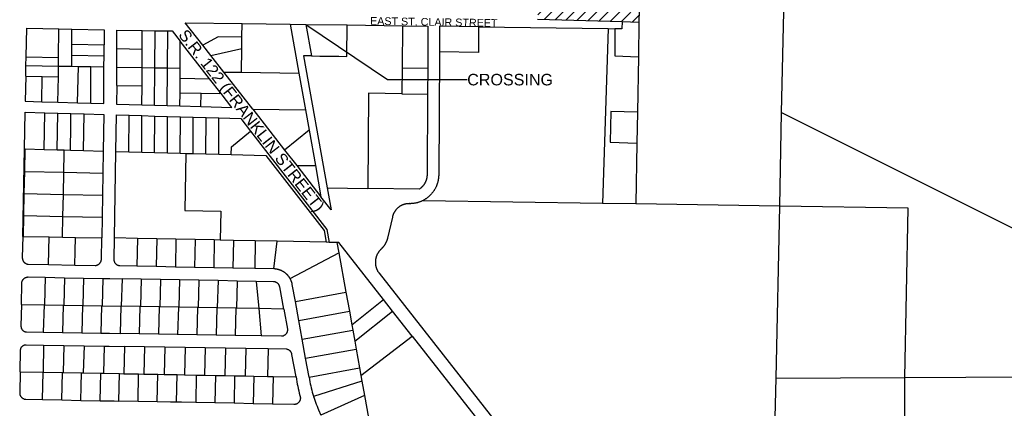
# Model space of a CAD drawing. Header units: feet. Extents: x 1348695 to 1391571, y 443146 to 661817.
# Tile 14 of 58: x 1368714 to 1372560, y 639290 to 640807. Entities that reach past the tile are written whole.
import ezdxf
from ezdxf.enums import TextEntityAlignment as Align

# ---------------------------------------------------------------- set-up
doc = ezdxf.new("R2010")
doc.units = ezdxf.units.FT
doc.header["$MEASUREMENT"] = 0
doc.layers.add('eatpar', color=32, linetype='Continuous')
doc.layers.add('junk', color=1, linetype='Continuous')
doc.styles.get("Standard").update_dxf_attribs({"font": 'arial.ttf'})
doc.dimstyles.get("Standard").update_dxf_attribs({"dimtxt": 0.18, "dimasz": 0.18, "dimexe": 0.18, "dimexo": 0.0625, "dimgap": 0.09, "dimtad": 0, "dimtih": 1, "dimtoh": 1, "dimdec": 4, "dimzin": 0, "dimdsep": 46, "dimtxsty": 'Standard', "dimcen": 0.09, "dimadec": 0, "dimazin": 0, "dimtfac": 1, "dimtdec": 4, "dimtofl": 0, "dimtmove": 0, "dimatfit": 3, "dimfxl": 1, "dimtolj": 1, "dimtzin": 0, "dimarcsym": 0})

msp = doc.modelspace()

# ---------------------------------------------------------------- hatches: boundary and pattern name
at = {"layer": 'junk'}
h = msp.add_hatch(dxfattribs=at)
h.set_pattern_fill('ANSI31', color=256, scale=250, style=0)
h.paths.add_polyline_path([(1370750.875, 641728), (1370950.25, 641725.25), (1371149.625, 641722.4375), (1371133.125, 640797.9375), (1371067, 640799.75), (1370737.25, 640808.9375), (1370748.125, 641479.5), (1370749.75, 641628), (1370750.5, 641691.75)])

# ---------------------------------------------------------------- linework, layer by layer
at = {"layer": 'eatpar'}
for p, q in [((1371149.625, 641722.4375), (1371133.125, 640797.9375)), ((1371690.625, 640445.125), (1371709.375, 641350.4375)), ((1368865.75, 640659.5625), (1368867.25, 640771.0625)), ((1368867.25, 640771.0625), (1368917.75, 640770)), ((1369582, 640739.25), (1369582.75, 640792.0625)), ((1369582.75, 640792.0625), (1369770.125, 640789.4375)), ((1369770.125, 640789.4375), (1369831.25, 640788.5625)), ((1369770.125, 640789.4375), (1369804.375, 640598.6875)), ((1369831.25, 640788.5625), (1369993.375, 640786.3125)), ((1369831.25, 640788.5625), (1369853.25, 640665.6875)), ((1369993.375, 640786.3125), (1370208.875, 640783.3125)), ((1370208.875, 640783.3125), (1370207.875, 640619.4375)), ((1370506.375, 640779.1875), (1371012.375, 640772.0625)), ((1370737.25, 640808.9375), (1371067, 640799.75)), ((1371012.375, 640772.0625), (1370991.125, 640089.8125)), ((1371012.375, 640772.0625), (1371038.5, 640771.6875)), ((1371067, 640799.75), (1371133.125, 640797.9375)), ((1371133.125, 640797.9375), (1371130.875, 640662.625)), ((1368917.875, 640711), (1368917.75, 640770)), ((1369192.5, 640692.25), (1369192.875, 640764.5625)), ((1369192.875, 640764.5625), (1369242.5, 640763.875)), ((1369241.75, 640619.375), (1369242.5, 640763.875)), ((1369242.5, 640763.875), (1369292, 640763.1875)), ((1369291.375, 640618.5), (1369292, 640763.1875)), ((1369581.375, 640695.0625), (1369582, 640739.25)), ((1368917.875, 640711), (1369043.625, 640708.8125)), ((1368918, 640668), (1368917.875, 640711)), ((1369043.375, 640665.8125), (1369043.625, 640708.8125)), ((1369093.125, 640621.9375), (1369093.5, 640693.9375)), ((1369093.5, 640693.9375), (1369192.5, 640692.25)), ((1369340.875, 640617.6875), (1369341.375, 640722.6875)), ((1369455.625, 640576.625), (1369341.375, 640722.6875)), ((1369461.25, 640666.8125), (1369429.625, 640707.25)), ((1369461.25, 640666.8125), (1369581.375, 640695.0625)), ((1369580.125, 640601.8125), (1369581.375, 640695.0625)), ((1368738.375, 640628.125), (1368739, 640661.75)), ((1368739, 640661.75), (1368865.75, 640659.5625)), ((1368865.375, 640625.9375), (1368865.75, 640659.5625)), ((1368918, 640668), (1369043.375, 640665.8125)), ((1368918.125, 640625), (1368918, 640668)), ((1369043.125, 640622.8125), (1369043.375, 640665.8125)), ((1369192.125, 640620.25), (1369192.5, 640692.25)), ((1369511.375, 640602.75), (1369461.25, 640666.8125)), ((1371130.875, 640662.625), (1371127.25, 640445.625)), ((1368737.5, 640586.5), (1368738.375, 640628.125)), ((1368738.375, 640628.125), (1368865.375, 640625.9375)), ((1368864.875, 640584.3125), (1368865.375, 640625.9375)), ((1368865.375, 640625.9375), (1368918.125, 640625)), ((1368918.125, 640625), (1368943.125, 640624.5625)), ((1368940.25, 640482.4375), (1368943.125, 640624.5625)), ((1368943.125, 640624.5625), (1368992.375, 640623.6875)), ((1368991.375, 640480.9375), (1368992.375, 640623.6875)), ((1368992.375, 640623.6875), (1369043.125, 640622.8125)), ((1369092.75, 640549.9375), (1369093.125, 640621.9375)), ((1369093.125, 640621.9375), (1369192.125, 640620.25)), ((1369191.875, 640548.25), (1369192.125, 640620.25)), ((1369192.125, 640620.25), (1369241.75, 640619.375)), ((1369241, 640473.5625), (1369241.75, 640619.375)), ((1369241.75, 640619.375), (1369291.375, 640618.5)), ((1369290.625, 640472.0625), (1369291.375, 640618.5)), ((1369291.375, 640618.5), (1369340.875, 640617.6875)), ((1369340.625, 640578.625), (1369340.875, 640617.6875)), ((1370207.875, 640619.4375), (1370207.25, 640517.9375)), ((1370207.875, 640619.4375), (1370307.875, 640618.0625)), ((1370307.875, 640618.0625), (1370307.25, 640516.5625)), ((1368737.5, 640586.5), (1368801.375, 640585.375)), ((1368799.875, 640486.625), (1368801.375, 640585.375)), ((1368801.375, 640585.375), (1368864.875, 640584.3125)), ((1368863.5, 640484.75), (1368864.875, 640584.3125)), ((1369340.375, 640522.0625), (1369340.625, 640578.625)), ((1369340.625, 640578.625), (1369455.625, 640576.625)), ((1369511.375, 640602.75), (1369580.125, 640601.8125)), ((1369624.625, 640458), (1369511.375, 640602.75)), ((1369580.125, 640601.8125), (1369804.375, 640598.6875)), ((1369804.375, 640598.6875), (1369830.125, 640455.125)), ((1369092.75, 640549.9375), (1369191.875, 640548.25)), ((1369191.5, 640475), (1369191.875, 640548.25)), ((1369500.5, 640519.25), (1369455.625, 640576.625)), ((1369340.125, 640470.625), (1369340.375, 640522.0625)), ((1369340.375, 640522.0625), (1369422.375, 640520.625)), ((1369422.125, 640468.1875), (1369422.375, 640520.625)), ((1369422.375, 640520.625), (1369500.5, 640519.25)), ((1370207.25, 640517.9375), (1370307.25, 640516.5625)), ((1368799.875, 640486.625), (1368863.5, 640484.75)), ((1368863.5, 640484.75), (1368940.25, 640482.4375)), ((1368940.25, 640482.4375), (1368991.375, 640480.9375)), ((1369191.5, 640475), (1369241, 640473.5625)), ((1369241, 640473.5625), (1369290.625, 640472.0625)), ((1369290.625, 640472.0625), (1369340.125, 640470.625)), ((1369340.125, 640470.625), (1369422.125, 640468.1875)), ((1368809.625, 640300.9375), (1368811.625, 640443.75)), ((1368811.625, 640443.75), (1368862.875, 640442.25)), ((1368860.75, 640299.5), (1368862.875, 640442.25)), ((1368862.875, 640442.25), (1368914, 640440.75)), ((1368914, 640440.75), (1368965.25, 640439.25)), ((1368963, 640296.625), (1368965.25, 640439.25)), ((1369140.75, 640291.5625), (1369141.375, 640434)), ((1369141.375, 640434), (1369191.5, 640432.5)), ((1369190.875, 640290.125), (1369191.5, 640432.5)), ((1369191.5, 640432.5), (1369241.75, 640431)), ((1369241, 640288.6875), (1369241.75, 640431)), ((1369241.75, 640431), (1369291.875, 640429.5)), ((1369291.125, 640287.25), (1369291.875, 640429.5)), ((1369291.875, 640429.5), (1369342, 640428)), ((1369341.375, 640285.8125), (1369342, 640428)), ((1369342, 640428), (1369392.125, 640426.5625)), ((1369391.5, 640284.4375), (1369392.125, 640426.5625)), ((1369392.125, 640426.5625), (1369442.375, 640425.0625)), ((1369441.625, 640283), (1369442.375, 640425.0625)), ((1369442.375, 640425.0625), (1369492.5, 640423.625)), ((1369624.625, 640458), (1369830.125, 640455.125)), ((1369624.625, 640458), (1369749, 640298.125)), ((1369830.125, 640455.125), (1369844.25, 640376.5)), ((1371127.25, 640445.625), (1371125.25, 640325.625)), ((1371683.125, 640079.25), (1371690.625, 640445.125)), ((1369491.875, 640281.625), (1369492.5, 640423.625)), ((1369844.25, 640376.5), (1369749, 640298.125)), ((1369844.25, 640376.5), (1369869.125, 640237.625)), ((1371125.25, 640325.625), (1371121.25, 640087.8125)), ((1368725.625, 639961.1875), (1368732.125, 640303.125)), ((1368732.125, 640303.125), (1368735.125, 640303.0625)), ((1368733.5, 640214.3125), (1368735.125, 640303.0625)), ((1368735.125, 640303.0625), (1368809.625, 640300.9375)), ((1368809.625, 640300.9375), (1368860.75, 640299.5)), ((1368860.75, 640299.5), (1368887.375, 640298.75)), ((1368887.375, 640298.75), (1368911.875, 640298.0625)), ((1368911.875, 640298.0625), (1368963, 640296.625)), ((1368963, 640296.625), (1369039.75, 640294.4375)), ((1369039.75, 640294.4375), (1369038.375, 640208.375)), ((1369084.375, 639955.25), (1369089.75, 640293)), ((1369089.75, 640293), (1369140.75, 640291.5625)), ((1369140.75, 640291.5625), (1369190.875, 640290.125)), ((1369190.875, 640290.125), (1369241, 640288.6875)), ((1369241, 640288.6875), (1369291.125, 640287.25)), ((1369291.125, 640287.25), (1369341.375, 640285.8125)), ((1369341.375, 640285.8125), (1369363.125, 640285.1875)), ((1369363.125, 640285.1875), (1369391.5, 640284.4375)), ((1369391.5, 640284.4375), (1369441.625, 640283)), ((1369441.625, 640283), (1369491.875, 640281.625)), ((1369491.875, 640281.625), (1369540.625, 640280.25)), ((1369749, 640298.125), (1369796, 640237.625)), ((1369796, 640237.625), (1369869.125, 640237.625)), ((1369796, 640237.625), (1369891, 640115.5)), ((1369869.125, 640237.625), (1369891, 640115.5)), ((1368731.875, 640128.3125), (1368733.5, 640214.3125)), ((1368733.5, 640214.3125), (1368885.875, 640211.375)), ((1368884.375, 640125.3125), (1368885.875, 640211.375)), ((1368885.875, 640211.375), (1369038.375, 640208.375)), ((1369038.375, 640208.375), (1369037, 640122.375)), ((1368730.25, 640042.3125), (1368731.875, 640128.3125)), ((1368731.875, 640128.3125), (1368884.375, 640125.3125)), ((1368882.875, 640039.3125), (1368884.375, 640125.3125)), ((1368884.375, 640125.3125), (1369037, 640122.375)), ((1369037, 640122.375), (1369035.625, 640036.375)), ((1369915.125, 640151), (1370073.875, 640148.75)), ((1370991.125, 640089.8125), (1370289.5, 640100.5625)), ((1371121.25, 640087.8125), (1370991.125, 640089.8125)), ((1371683.125, 640079.25), (1371121.25, 640087.8125)), ((1371669.25, 639408.375), (1371683.125, 640079.25)), ((1368728.625, 639961.125), (1368730.25, 640042.3125)), ((1368730.25, 640042.3125), (1368882.875, 640039.3125)), ((1368881.5, 639958.1875), (1368882.875, 640039.3125)), ((1368882.875, 640039.3125), (1369035.625, 640036.375)), ((1369035.625, 640036.375), (1369034.375, 639955.25)), ((1368725.625, 639961.1875), (1368728.625, 639961.125)), ((1368728.625, 639961.125), (1368828.5, 639959.1875)), ((1368826.375, 639851.3125), (1368828.5, 639959.1875)), ((1368828.5, 639959.1875), (1368881.5, 639958.1875)), ((1368881.5, 639958.1875), (1368931.375, 639957.25)), ((1368931.375, 639957.25), (1369034.375, 639955.25)), ((1369174.25, 639953.4375), (1369084.375, 639955.25)), ((1369174.25, 639953.4375), (1369172.125, 639844.6875)), ((1369249.25, 639951.875), (1369174.25, 639953.4375)), ((1369249.25, 639951.875), (1369247.125, 639843.25)), ((1369324.25, 639950.375), (1369249.25, 639951.875)), ((1369324.25, 639950.375), (1369322.125, 639841.8125)), ((1369399.25, 639948.8125), (1369324.25, 639950.375)), ((1369399.25, 639948.8125), (1369397, 639840.375)), ((1369474.25, 639947.3125), (1369399.25, 639948.8125)), ((1369474.25, 639947.3125), (1369472, 639838.9375)), ((1369497.5, 639946.8125), (1369474.25, 639947.3125)), ((1369549.25, 639945.75), (1369497.5, 639946.8125)), ((1369549.25, 639945.75), (1369547, 639837.5)), ((1369634.25, 639944), (1369549.25, 639945.75)), ((1369634.25, 639944), (1369632, 639835.8125)), ((1369719.25, 639942.25), (1369634.25, 639944)), ((1369707.125, 639834.375), (1369719.25, 639942.25)), ((1369911.625, 639938.3125), (1369719.25, 639942.25)), ((1369922.875, 639938.0625), (1369911.625, 639938.3125)), ((1369953.5, 639937.4375), (1369922.875, 639938.0625)), ((1369953.5, 639937.4375), (1369960.75, 639897.375)), ((1369770.375, 639796.5), (1369960.75, 639897.375)), ((1369960.75, 639897.375), (1369988.5, 639743.125)), ((1368826.375, 639851.3125), (1368929.375, 639849.3125)), ((1369247.125, 639843.25), (1369172.125, 639844.6875)), ((1369322.125, 639841.8125), (1369247.125, 639843.25)), ((1369397, 639840.375), (1369322.125, 639841.8125)), ((1369472, 639838.9375), (1369397, 639840.375)), ((1369547, 639837.5), (1369472, 639838.9375)), ((1369632, 639835.8125), (1369547, 639837.5)), ((1369707.125, 639834.375), (1369632, 639835.8125)), ((1368813.75, 639801.5625), (1368810.875, 639694.125)), ((1368813.75, 639801.5625), (1368888.75, 639800.125)), ((1368888.75, 639800.125), (1368885.875, 639692.8125)), ((1368888.75, 639800.125), (1368963.75, 639798.6875)), ((1368963.75, 639798.6875), (1368960.875, 639691.5)), ((1368963.75, 639798.6875), (1369038.75, 639797.25)), ((1369038.75, 639797.25), (1369035.875, 639690.1875)), ((1369113.75, 639795.75), (1369110.875, 639688.875)), ((1369188.75, 639794.3125), (1369113.75, 639795.75)), ((1369188.75, 639794.3125), (1369185.875, 639687.5625)), ((1369263.625, 639792.875), (1369188.75, 639794.3125)), ((1369263.625, 639792.875), (1369260.875, 639686.25)), ((1369338.625, 639791.4375), (1369263.625, 639792.875)), ((1369338.625, 639791.4375), (1369335.75, 639685)), ((1369413.625, 639790), (1369338.625, 639791.4375)), ((1369413.625, 639790), (1369410.75, 639683.6875)), ((1369488.625, 639788.5625), (1369413.625, 639790)), ((1369488.625, 639788.5625), (1369485.75, 639682.375)), ((1369563.625, 639787.125), (1369488.625, 639788.5625)), ((1369563.625, 639787.125), (1369560.75, 639681.0625)), ((1369637.5, 639785.6875), (1369563.625, 639787.125)), ((1369637.5, 639785.6875), (1369647.625, 639679.5625)), ((1369791, 639707.3125), (1369988.5, 639743.125)), ((1369988.5, 639743.125), (1370001.75, 639669.3125)), ((1368720.5, 639695.6875), (1368808.875, 639694.1875)), ((1368808.875, 639694.1875), (1368806, 639587.5)), ((1368808.875, 639694.1875), (1368810.875, 639694.125)), ((1368810.875, 639694.125), (1368883.875, 639692.875)), ((1369804.375, 639633.5625), (1369791, 639707.3125)), ((1370011.25, 639616.75), (1370134.875, 639714.9375)), ((1370170.375, 639669.8125), (1370134.875, 639714.9375)), ((1368883.875, 639692.875), (1368881, 639586.1875)), ((1368883.875, 639692.875), (1368885.875, 639692.8125)), ((1368885.875, 639692.8125), (1368958.875, 639691.5625)), ((1368958.875, 639691.5625), (1368956, 639584.875)), ((1368958.875, 639691.5625), (1368960.875, 639691.5)), ((1368960.875, 639691.5), (1369033.75, 639690.25)), ((1369033.75, 639690.25), (1369031, 639583.5625)), ((1369033.75, 639690.25), (1369035.875, 639690.1875)), ((1369035.875, 639690.1875), (1369108.75, 639688.9375)), ((1369108.75, 639688.9375), (1369105.875, 639582.25)), ((1369110.875, 639688.875), (1369108.75, 639688.9375)), ((1369183.75, 639687.625), (1369110.875, 639688.875)), ((1369183.75, 639687.625), (1369180.875, 639580.9375)), ((1369185.875, 639687.5625), (1369183.75, 639687.625)), ((1369258.75, 639686.3125), (1369185.875, 639687.5625)), ((1369258.75, 639686.3125), (1369255.875, 639579.625)), ((1369260.875, 639686.25), (1369258.75, 639686.3125)), ((1369333.75, 639685.0625), (1369260.875, 639686.25)), ((1369333.75, 639685.0625), (1369330.875, 639578.375)), ((1369335.75, 639685), (1369333.75, 639685.0625)), ((1369408.75, 639683.75), (1369335.75, 639685)), ((1369408.75, 639683.75), (1369405.875, 639577.0625)), ((1369410.75, 639683.6875), (1369408.75, 639683.75)), ((1369483.75, 639682.4375), (1369410.75, 639683.6875)), ((1369483.75, 639682.4375), (1369480.875, 639575.75)), ((1369485.75, 639682.375), (1369483.75, 639682.4375)), ((1369558.75, 639681.125), (1369485.75, 639682.375)), ((1369558.75, 639681.125), (1369555.875, 639574.4375)), ((1369560.75, 639681.0625), (1369558.75, 639681.125)), ((1369647.625, 639679.5625), (1369560.75, 639681.0625)), ((1369745.5, 639677.875), (1369647.625, 639679.5625)), ((1369647.625, 639679.5625), (1369657.875, 639572.6875)), ((1369804.375, 639633.5625), (1370001.75, 639669.3125)), ((1370001.75, 639669.3125), (1370011.25, 639616.75)), ((1370022.75, 639552.625), (1370170.375, 639669.8125)), ((1370247.625, 639571.4375), (1370170.375, 639669.8125)), ((1369817.75, 639559.75), (1369804.375, 639633.5625)), ((1368806, 639587.5), (1368881, 639586.1875)), ((1368881, 639586.1875), (1368956, 639584.875)), ((1368956, 639584.875), (1369031, 639583.5625)), ((1369180.875, 639580.9375), (1369105.875, 639582.25)), ((1369255.875, 639579.625), (1369180.875, 639580.9375)), ((1369330.875, 639578.375), (1369255.875, 639579.625)), ((1369405.875, 639577.0625), (1369330.875, 639578.375)), ((1369330.875, 639578.375), (1369330.875, 639576.9375)), ((1369817.75, 639559.75), (1370015, 639595.5)), ((1370011.25, 639616.75), (1370015, 639595.5)), ((1370015, 639595.5), (1370022.75, 639552.625)), ((1369480.875, 639575.75), (1369405.875, 639577.0625)), ((1369555.875, 639574.4375), (1369480.875, 639575.75)), ((1369657.875, 639572.6875), (1369555.875, 639574.4375)), ((1369831, 639485.9375), (1369817.75, 639559.75)), ((1370022.75, 639552.625), (1370028.375, 639521.6875)), ((1370047, 639418.3125), (1370247.625, 639571.4375)), ((1368807.125, 639537.4375), (1368805.5, 639431.375)), ((1368807.125, 639537.4375), (1368886.125, 639536.0625)), ((1368886.125, 639536.0625), (1368883.25, 639429.9375)), ((1368886.125, 639536.0625), (1368965.125, 639534.6875)), ((1368965.125, 639534.6875), (1368962.25, 639428.5)), ((1368965.125, 639534.6875), (1369044.125, 639533.3125)), ((1369044.125, 639533.3125), (1369041.25, 639427.0625)), ((1369123, 639532), (1369120.25, 639425.5625)), ((1369202, 639530.625), (1369123, 639532)), ((1369202, 639530.625), (1369199.125, 639424.125)), ((1369281, 639529.25), (1369202, 639530.625)), ((1369281, 639529.25), (1369278.125, 639422.625)), ((1369360, 639527.875), (1369281, 639529.25)), ((1369360, 639527.875), (1369357.125, 639421.1875)), ((1369439, 639526.5), (1369360, 639527.875)), ((1369439, 639526.5), (1369436.125, 639419.6875)), ((1369518, 639525.125), (1369439, 639526.5)), ((1369518, 639525.125), (1369515.125, 639418.25)), ((1369597, 639523.75), (1369518, 639525.125)), ((1369597, 639523.75), (1369594.125, 639416.8125)), ((1369685, 639522.1875), (1369597, 639523.75)), ((1369685, 639522.1875), (1369682.125, 639415.125)), ((1369831, 639485.9375), (1370028.375, 639521.6875)), ((1370028.375, 639521.6875), (1370041.625, 639447.875)), ((1369844.375, 639412.125), (1369831, 639485.9375)), ((1368715.5, 639433), (1368805.5, 639431.375)), ((1368803.375, 639324.4375), (1368805.5, 639431.375)), ((1368805.5, 639431.375), (1368880.5, 639430)), ((1368878.375, 639322.9375), (1368880.5, 639430)), ((1368880.5, 639430), (1368883.25, 639429.9375)), ((1368883.25, 639429.9375), (1368955.5, 639428.625)), ((1368955.5, 639428.625), (1368962.25, 639428.5)), ((1368962.25, 639428.5), (1369030.5, 639427.25)), ((1369028.375, 639320), (1369030.5, 639427.25)), ((1369030.5, 639427.25), (1369041.25, 639427.0625)), ((1369041.25, 639427.0625), (1369103.625, 639425.875)), ((1369101.625, 639318.5625), (1369103.625, 639425.875)), ((1369103.625, 639425.875), (1369120.25, 639425.5625)), ((1369120.25, 639425.5625), (1369178.625, 639424.5)), ((1369176.625, 639317.125), (1369178.625, 639424.5)), ((1369178.625, 639424.5), (1369199.125, 639424.125)), ((1369844.375, 639412.125), (1370041.625, 639447.875)), ((1370041.625, 639447.875), (1370047, 639418.3125)), ((1369199.125, 639424.125), (1369253.625, 639423.0625)), ((1369251.5, 639315.6875), (1369253.625, 639423.0625)), ((1369253.625, 639423.0625), (1369278.125, 639422.625)), ((1369278.125, 639422.625), (1369328.625, 639421.6875)), ((1369326.5, 639314.1875), (1369328.625, 639421.6875)), ((1369328.625, 639421.6875), (1369357.125, 639421.1875)), ((1369357.125, 639421.1875), (1369403.625, 639420.3125)), ((1369403.625, 639420.3125), (1369401.5, 639312.75)), ((1369403.625, 639420.3125), (1369436.125, 639419.6875)), ((1369436.125, 639419.6875), (1369478.625, 639418.9375)), ((1369478.625, 639418.9375), (1369476.5, 639311.25)), ((1369478.625, 639418.9375), (1369515.125, 639418.25)), ((1369515.125, 639418.25), (1369553.625, 639417.5625)), ((1369553.625, 639417.5625), (1369551.5, 639309.8125)), ((1369553.625, 639417.5625), (1369594.125, 639416.8125)), ((1369594.125, 639416.8125), (1369628.625, 639416.125)), ((1369628.625, 639416.125), (1369626.5, 639308.3125)), ((1369628.625, 639416.125), (1369682.125, 639415.125)), ((1369682.125, 639415.125), (1369703.625, 639414.75)), ((1369703.625, 639414.75), (1369701.5, 639306.875)), ((1369703.625, 639414.75), (1369793.375, 639413.125)), ((1370051.125, 639395.6875), (1369861.875, 639336.125)), ((1370047, 639418.3125), (1370051.125, 639395.6875)), ((1370051.125, 639395.6875), (1370061.25, 639340)), ((1371651.375, 638748.625), (1371669.25, 639408.375)), ((1371669.25, 639408.375), (1372171.875, 639411)), ((1372171.875, 639411), (1372653.875, 639413.5)), ((1368803.375, 639324.4375), (1368878.375, 639322.9375)), ((1368878.375, 639322.9375), (1368953.375, 639321.5)), ((1368953.375, 639321.5), (1369028.375, 639320)), ((1369176.625, 639317.125), (1369101.625, 639318.5625)), ((1369251.5, 639315.6875), (1369176.625, 639317.125)), ((1369476.5, 639311.25), (1369401.5, 639312.75)), ((1369551.5, 639309.8125), (1369476.5, 639311.25)), ((1369626.5, 639308.3125), (1369551.5, 639309.8125)), ((1370061.25, 639340), (1369890.875, 639263.75)), ((1370061.25, 639340), (1370076.875, 639253.8125)), ((1369701.5, 639306.875), (1369626.5, 639308.3125))]:
    msp.add_line(p, q, dxfattribs=at)
for points in [[(1368739, 640661.75), (1368741.125, 640773.6875), (1368867.25, 640771.0625)], [(1369429.625, 640707.25), (1369360.75, 640795.1875), (1369582.75, 640792.0625)], [(1369853.25, 640665.6875), (1369856.25, 640665.625), (1369886, 640665.1875), (1369961.25, 640664.1875), (1369991.875, 640663.75), (1369993.375, 640786.3125)], [(1370208.875, 640783.3125), (1370308.875, 640781.9375), (1370307.875, 640618.0625)], [(1370506.375, 640779.1875), (1370354.375, 640781.3125), (1370353.75, 640681.3125)], [(1370506.375, 640779.1875), (1370505.75, 640679.1875), (1370353.75, 640681.3125)], [(1371067, 640799.75), (1371066.625, 640771.3125), (1371038.5, 640771.6875)], [(1371038.5, 640771.6875), (1371039.25, 640665.5), (1371130.875, 640662.625)], [(1368917.75, 640770), (1369043.875, 640767.4375), (1369043.625, 640708.8125)], [(1369093.5, 640693.9375), (1369093.875, 640765.9375), (1369192.875, 640764.5625)], [(1369292, 640763.1875), (1369309.875, 640762.9375), (1369341.375, 640722.6875)], [(1369582, 640739.25), (1369488.75, 640740.5625), (1369429.625, 640707.25)], [(1369853.25, 640665.6875), (1369850.75, 640665.6875), (1369822.75, 640666.0625), (1369915.125, 640151)], [(1370353.75, 640681.3125), (1370350.75, 640201.1875), (1370350.75, 640200.0625), (1370350.75, 640198.125), (1370350.625, 640196.125), (1370350.5, 640194.1875), (1370350.375, 640192.1875), (1370350.125, 640190.25), (1370350, 640188.3125), (1370349.75, 640186.3125), (1370349.375, 640184.375), (1370349.125, 640182.4375), (1370348.75, 640180.5), (1370348.375, 640178.5625), (1370348, 640176.6875), (1370347.5, 640174.75), (1370347, 640172.8125), (1370346.5, 640170.9375), (1370345.875, 640169.0625), (1370345.375, 640167.1875), (1370344.75, 640165.3125), (1370344.125, 640163.4375), (1370343.375, 640161.625), (1370342.625, 640159.75), (1370341.875, 640157.9375), (1370341.125, 640156.125), (1370340.375, 640154.375), (1370339.5, 640152.5625), (1370338.625, 640150.8125), (1370337.75, 640149.0625), (1370336.75, 640147.3125), (1370335.75, 640145.625), (1370334.75, 640143.9375), (1370333.75, 640142.25), (1370332.75, 640140.5625), (1370331.625, 640138.9375), (1370330.5, 640137.3125), (1370329.375, 640135.6875), (1370328.25, 640134.125), (1370327, 640132.5625), (1370325.875, 640131), (1370324.625, 640129.5), (1370323.25, 640128), (1370322, 640126.5), (1370320.625, 640125.0625), (1370319.375, 640123.625), (1370318, 640122.1875), (1370316.5, 640120.8125), (1370315.125, 640119.5), (1370313.625, 640118.125), (1370312.25, 640116.8125), (1370310.75, 640115.5625), (1370309.25, 640114.3125), (1370307.625, 640113.0625), (1370306.125, 640111.875), (1370304.5, 640110.6875), (1370302.875, 640109.5625), (1370301.25, 640108.4375), (1370299.625, 640107.3125), (1370298, 640106.25), (1370296.375, 640105.25), (1370294.625, 640104.25), (1370292.875, 640103.25), (1370291.25, 640102.3125), (1370289.5, 640100.5625)], [(1368991.375, 640480.9375), (1369042.5, 640479.4375), (1369043.125, 640622.8125)], [(1368737.5, 640586.5), (1368735.625, 640488.5), (1368799.875, 640486.625)], [(1369092.75, 640549.9375), (1369092.5, 640477.9375), (1369191.5, 640475)], [(1369422.125, 640468.1875), (1369543.25, 640464.625), (1369500.5, 640519.25)], [(1370207.25, 640517.9375), (1370076.25, 640519.75), (1370073.875, 640148.75)], [(1370307.25, 640516.5625), (1370305.25, 640201.25), (1370305.125, 640199.25), (1370305.125, 640198.0625), (1370305, 640196.9375), (1370305, 640195.75), (1370304.875, 640194.5625), (1370304.75, 640193.4375), (1370304.5, 640192.25), (1370304.375, 640191.0625), (1370304.125, 640189.9375), (1370304, 640188.75), (1370303.75, 640187.625), (1370303.5, 640186.5), (1370303.25, 640185.3125), (1370302.875, 640184.1875), (1370302.625, 640183.0625), (1370302.25, 640181.9375), (1370301.875, 640180.8125), (1370301.5, 640179.75), (1370301.125, 640178.625), (1370300.75, 640177.5), (1370300.25, 640176.4375), (1370299.875, 640175.375), (1370299.375, 640174.25), (1370298.875, 640173.1875), (1370298.375, 640172.125), (1370297.875, 640171.125), (1370297.25, 640170.0625), (1370296.75, 640169), (1370296.125, 640168), (1370295.5, 640167), (1370294.875, 640166), (1370294.25, 640165), (1370293.625, 640164.0625), (1370293, 640163.0625), (1370292.25, 640162.125), (1370291.625, 640161.1875), (1370290.875, 640160.25), (1370290.125, 640159.3125), (1370289.375, 640158.4375), (1370288.625, 640157.5625), (1370287.875, 640156.625), (1370287.125, 640155.8125), (1370286.25, 640154.9375), (1370285.375, 640154.125), (1370284.625, 640153.3125), (1370283.75, 640152.5), (1370282.875, 640151.6875), (1370282, 640150.9375), (1370281.125, 640150.125), (1370280.25, 640149.4375), (1370279.25, 640148.6875), (1370278.375, 640148), (1370277.375, 640147.25), (1370276.5, 640146.625), (1370275.5, 640145.9375), (1370073.875, 640148.75)], [(1368732.125, 640303.125), (1368734.875, 640446), (1368811.625, 640443.75)], [(1368911.875, 640298.0625), (1368913.25, 640393.1875), (1368914, 640440.75)], [(1368965.25, 640439.25), (1369042, 640436.9375), (1369039.75, 640294.4375)], [(1369089.75, 640293), (1369092, 640435.4375), (1369141.375, 640434)], [(1371127.25, 640445.625), (1371022.875, 640448.875), (1371020.625, 640328.875), (1371125.25, 640325.625)], [(1371690.625, 640445.125), (1372634.875, 639973.1875), (1372653.875, 639413.5)], [(1369492.5, 640423.625), (1369577.25, 640421.1875), (1369615.5, 640372.0625)], [(1369540.625, 640280.25), (1369540.75, 640310.25), (1369615.5, 640372.0625)], [(1369615.5, 640372.0625), (1369913.75, 639988.4375), (1369922.875, 639938.0625)], [(1368885.875, 640211.375), (1368887.125, 640286.3125), (1368887.375, 640298.75)], [(1369363.125, 640285.1875), (1369358.625, 640062.9375), (1369499.75, 640060.1875), (1369497.5, 639946.8125)], [(1369540.625, 640280.25), (1369675.875, 640276.4375), (1369903.5, 639983.875), (1369911.625, 639938.3125)], [(1369915.125, 640151), (1369930.625, 640064.5625), (1369891, 640115.5)], [(1370289.5, 640100.5625), (1370287.75, 640100.5625), (1370285.875, 640099.6875), (1370284.125, 640098.875), (1370282.375, 640098.0625), (1370280.5, 640097.3125), (1370278.625, 640096.5625), (1370276.875, 640095.875), (1370275, 640095.1875), (1370273.125, 640094.5625), (1370271.25, 640094), (1370269.375, 640093.4375), (1370267.5, 640092.875), (1370265.5, 640092.375), (1370263.625, 640091.9375), (1370261.75, 640091.5), (1370259.75, 640091.125), (1370257.875, 640090.75), (1370255.875, 640090.4375), (1370254, 640090.125), (1370252, 640089.875), (1370250.125, 640089.625), (1370248.125, 640089.4375), (1370246.125, 640089.25), (1370244.25, 640089.125), (1370242.25, 640089.0625), (1370240.25, 640089), (1370238.25, 640089), (1370236.375, 640089.0625), (1370235.25, 640089.0625), (1370234, 640089), (1370232.875, 640089), (1370231.625, 640088.9375), (1370230.5, 640088.875), (1370229.375, 640088.75), (1370228.125, 640088.625), (1370227, 640088.5), (1370225.875, 640088.375), (1370224.75, 640088.1875), (1370223.5, 640088), (1370222.375, 640087.75), (1370221.25, 640087.5625), (1370220.125, 640087.25), (1370219, 640087), (1370217.75, 640086.6875), (1370216.625, 640086.375), (1370215.5, 640086.0625), (1370214.375, 640085.6875), (1370213.375, 640085.3125), (1370212.25, 640084.9375), (1370211.125, 640084.5), (1370210, 640084.0625), (1370209, 640083.625), (1370207.875, 640083.1875), (1370206.75, 640082.6875), (1370205.75, 640082.1875), (1370204.75, 640081.625), (1370203.625, 640081.0625), (1370202.625, 640080.5), (1370201.625, 640079.9375), (1370200.625, 640079.375), (1370199.625, 640078.75), (1370198.625, 640078.125), (1370197.625, 640077.4375), (1370196.625, 640076.8125), (1370195.75, 640076.125), (1370194.75, 640075.375), (1370193.875, 640074.6875), (1370192.875, 640073.9375), (1370192, 640073.1875), (1370191.125, 640072.4375), (1370190.25, 640071.6875), (1370189.375, 640070.875), (1370188.5, 640070.0625), (1370187.75, 640069.25), (1370186.875, 640068.375), (1370186.125, 640067.5625), (1370185.25, 640066.6875), (1370184.5, 640065.8125), (1370183.75, 640064.875), (1370183, 640064), (1370182.25, 640063.0625), (1370181.625, 640062.125), (1370180.875, 640061.1875), (1370180.25, 640060.25), (1370179.5, 640059.25), (1370178.875, 640058.3125), (1370178.25, 640057.3125), (1370177.625, 640056.3125), (1370177.125, 640055.25), (1370176.5, 640054.25), (1370175.875, 640053.25), (1370175.375, 640052.1875), (1370174.875, 640051.125), (1370174.375, 640050.0625), (1370173.875, 640049), (1370173.375, 640047.9375), (1370173, 640046.8125), (1370172.5, 640045.75), (1370172.125, 640044.625), (1370171.75, 640043.5625), (1370171.375, 640042.4375), (1370171, 640041.3125), (1370170.75, 640040.1875), (1370170.375, 640039.0625), (1370170.125, 640037.9375), (1370169.875, 640036.875), (1370151, 639954.625), (1370150.375, 639952.3125), (1370150, 639950.875), (1370149.625, 639949.5), (1370149.125, 639948.125), (1370148.75, 639946.75), (1370148.25, 639945.375), (1370147.75, 639944), (1370147.25, 639942.6875), (1370146.625, 639941.3125), (1370146.125, 639940), (1370145.5, 639938.6875), (1370144.875, 639937.375), (1370144.25, 639936.0625), (1370143.625, 639934.8125), (1370142.875, 639933.5), (1370142.25, 639932.25), (1370141.5, 639931), (1370140.75, 639929.75), (1370140, 639928.5625), (1370139.25, 639927.3125), (1370138.375, 639926.125), (1370137.625, 639924.9375), (1370136.75, 639923.8125), (1370135.875, 639922.625), (1370135, 639921.5), (1370134, 639920.375), (1370133.125, 639919.25), (1370132.125, 639918.1875), (1370131.25, 639917.125), (1370130.25, 639916.0625), (1370129.25, 639915), (1370128.125, 639914), (1370127.125, 639913), (1370126.125, 639912), (1370125.25, 639911.1875), (1370124.375, 639910.3125), (1370123.5, 639909.4375), (1370122.625, 639908.5625), (1370121.875, 639907.6875), (1370121, 639906.75), (1370120.25, 639905.875), (1370119.375, 639904.9375), (1370118.625, 639903.9375), (1370117.875, 639903), (1370117.125, 639902.0625), (1370116.5, 639901.0625), (1370115.75, 639900.0625), (1370115, 639899.0625), (1370114.375, 639898), (1370113.75, 639897), (1370113.125, 639895.9375), (1370112.5, 639894.875), (1370111.875, 639893.8125), (1370111.375, 639892.75), (1370110.75, 639891.625), (1370110.25, 639890.5625), (1370109.75, 639889.4375), (1370109.25, 639888.3125), (1370108.75, 639887.1875), (1370108.25, 639886.0625), (1370107.875, 639884.9375), (1370107.375, 639883.75), (1370107, 639882.625), (1370106.625, 639881.4375), (1370106.25, 639880.3125), (1370106, 639879.125), (1370105.625, 639877.9375), (1370105.375, 639876.75), (1370105, 639875.5625), (1370104.75, 639874.375), (1370104.625, 639873.1875), (1370104.375, 639871.9375), (1370104.125, 639870.75), (1370104, 639869.5625), (1370103.875, 639868.3125), (1370103.75, 639867.125), (1370103.625, 639865.9375), (1370103.5, 639864.6875), (1370103.5, 639863.4375), (1370103.375, 639862.25), (1370103.375, 639861), (1370103.375, 639859.8125), (1370103.375, 639858.5625), (1370103.375, 639857.375), (1370103.5, 639856.125), (1370103.625, 639854.9375), (1370103.75, 639853.6875), (1370103.875, 639852.5), (1370104, 639851.25), (1370104.125, 639850.0625), (1370104.375, 639848.875), (1370104.5, 639847.6875), (1370104.75, 639846.4375), (1370105, 639845.25), (1370105.25, 639844.0625), (1370105.625, 639842.875), (1370105.875, 639841.6875), (1370106.25, 639840.5), (1370106.625, 639839.375), (1370107, 639838.1875), (1370107.375, 639837.0625), (1370107.75, 639835.875), (1370108.25, 639834.75), (1370108.625, 639833.625), (1370109.125, 639832.5), (1370109.625, 639831.375), (1370110.125, 639830.25), (1370110.625, 639829.1875), (1370111.25, 639828.0625), (1370111.75, 639827), (1370112.375, 639825.9375), (1370113, 639824.875), (1370113.625, 639823.8125), (1370114.25, 639822.8125), (1370115, 639821.75), (1370115.625, 639820.75), (1370116.375, 639819.75), (1370117, 639818.75), (1370117.75, 639817.75), (1370778.5, 638976.3125)], [(1372171.875, 639411), (1372184.5, 640071.5625), (1371683.125, 640079.25)], [(1368725.625, 639961.1875), (1368724, 639878.375), (1368724, 639877), (1368724.125, 639875.6875), (1368724.25, 639874.4375), (1368724.5, 639873.125), (1368724.75, 639871.8125), (1368725.125, 639870.5625), (1368725.5, 639869.3125), (1368726, 639868.125), (1368726.5, 639866.9375), (1368727.125, 639865.75), (1368727.75, 639864.625), (1368728.5, 639863.5625), (1368729.25, 639862.5), (1368730.125, 639861.5), (1368731, 639860.5), (1368731.875, 639859.5625), (1368732.875, 639858.6875), (1368733.875, 639857.875), (1368735, 639857.125), (1368736, 639856.4375), (1368737.25, 639855.75), (1368738.375, 639855.1875), (1368739.625, 639854.6875), (1368740.75, 639854.1875), (1368742, 639853.8125), (1368743.25, 639853.5), (1368744.625, 639853.1875), (1368745.875, 639853), (1368747.125, 639852.875), (1368826.375, 639851.3125)], [(1368929.375, 639849.3125), (1368930.375, 639903.25), (1368931.375, 639957.25)], [(1368929.375, 639849.3125), (1369009, 639847.8125), (1369010.25, 639847.9375), (1369011.625, 639848.0625), (1369012.875, 639848.3125), (1369014.125, 639848.5625), (1369015.375, 639848.9375), (1369016.625, 639849.375), (1369017.875, 639849.875), (1369019.125, 639850.375), (1369020.25, 639851), (1369021.375, 639851.6875), (1369022.5, 639852.375), (1369023.5, 639853.1875), (1369024.5, 639854), (1369025.5, 639854.9375), (1369026.375, 639855.875), (1369027.25, 639856.8125), (1369028, 639857.875), (1369028.75, 639858.9375), (1369029.5, 639860.0625), (1369030.125, 639861.1875), (1369030.75, 639862.375), (1369031.25, 639863.5625), (1369031.625, 639864.8125), (1369032.125, 639866.0625), (1369032.375, 639867.3125), (1369032.625, 639868.5625), (1369032.875, 639869.875), (1369033, 639871.1875), (1369033, 639872.4375), (1369034.375, 639955.25)], [(1369172.125, 639844.6875), (1369104.875, 639846), (1369103.625, 639846.1875), (1369102.25, 639846.5), (1369101, 639846.8125), (1369099.75, 639847.1875), (1369098.625, 639847.6875), (1369097.375, 639848.1875), (1369096.25, 639848.75), (1369095, 639849.4375), (1369094, 639850.125), (1369092.875, 639850.875), (1369091.875, 639851.6875), (1369090.875, 639852.5625), (1369090, 639853.5), (1369089.125, 639854.5), (1369088.25, 639855.5), (1369087.5, 639856.5625), (1369086.75, 639857.625), (1369086.125, 639858.75), (1369085.5, 639859.9375), (1369085, 639861.125), (1369084.5, 639862.3125), (1369084.125, 639863.5625), (1369083.75, 639864.8125), (1369083.5, 639866.125), (1369083.25, 639867.4375), (1369083.125, 639868.6875), (1369083, 639870), (1369083, 639871.3125), (1369084.375, 639955.25)], [(1370134.875, 639714.9375), (1369960.25, 639937.3125), (1369953.5, 639937.4375)], [(1369770.375, 639796.5), (1369769.75, 639797.625), (1369769.125, 639798.75), (1369768.375, 639799.875), (1369767.625, 639801), (1369766.875, 639802.0625), (1369766.125, 639803.125), (1369765.375, 639804.1875), (1369764.625, 639805.25), (1369763.75, 639806.25), (1369763, 639807.25), (1369762.125, 639808.25), (1369761.25, 639809.25), (1369760.375, 639810.25), (1369759.5, 639811.1875), (1369758.625, 639812.125), (1369757.625, 639813.0625), (1369756.75, 639813.9375), (1369755.75, 639814.8125), (1369754.75, 639815.6875), (1369753.75, 639816.5625), (1369752.75, 639817.375), (1369751.75, 639818.25), (1369750.75, 639819), (1369749.625, 639819.8125), (1369748.625, 639820.5625), (1369747.5, 639821.3125), (1369746.5, 639822.0625), (1369745.375, 639822.75), (1369744.25, 639823.4375), (1369743.125, 639824.125), (1369742, 639824.75), (1369740.875, 639825.375), (1369739.625, 639826), (1369738.5, 639826.625), (1369737.375, 639827.1875), (1369736.125, 639827.75), (1369734.875, 639828.25), (1369733.75, 639828.75), (1369732.5, 639829.25), (1369731.25, 639829.6875), (1369730, 639830.125), (1369728.875, 639830.5625), (1369727.625, 639831), (1369726.375, 639831.375), (1369725, 639831.6875), (1369723.75, 639832.0625), (1369722.5, 639832.375), (1369721.25, 639832.625), (1369720, 639832.9375), (1369718.625, 639833.1875), (1369717.375, 639833.375), (1369716.125, 639833.5625), (1369714.75, 639833.75), (1369713.5, 639833.9375), (1369712.25, 639834.0625), (1369710.875, 639834.1875), (1369709.625, 639834.25), (1369708.25, 639834.3125), (1369707.125, 639834.375)], [(1368720.5, 639695.6875), (1368722.125, 639778.375), (1368722.25, 639779.6875), (1368722.375, 639780.9375), (1368722.5, 639782.25), (1368722.75, 639783.5625), (1368723.125, 639784.8125), (1368723.5, 639786.0625), (1368724, 639787.3125), (1368724.5, 639788.5), (1368725.125, 639789.625), (1368725.75, 639790.8125), (1368726.375, 639791.875), (1368727.125, 639792.9375), (1368728, 639794), (1368728.875, 639794.9375), (1368729.75, 639795.875), (1368730.75, 639796.75), (1368731.75, 639797.625), (1368732.875, 639798.375), (1368733.875, 639799.125), (1368735, 639799.75), (1368736.25, 639800.375), (1368737.375, 639800.875), (1368738.625, 639801.375), (1368739.875, 639801.8125), (1368741.125, 639802.125), (1368742.375, 639802.4375), (1368743.75, 639802.625), (1368745, 639802.8125), (1368746.25, 639802.875), (1368747.625, 639802.875), (1368813.75, 639801.5625)], [(1369038.75, 639797.25), (1369066.625, 639796.6875), (1369113.75, 639795.75)], [(1369745.5, 639677.875), (1369729.875, 639763.8125), (1369729.625, 639765.125), (1369729.25, 639766.375), (1369728.875, 639767.625), (1369728.375, 639768.875), (1369727.875, 639770.0625), (1369727.25, 639771.1875), (1369726.625, 639772.375), (1369725.875, 639773.4375), (1369725.125, 639774.5), (1369724.375, 639775.5625), (1369723.5, 639776.5), (1369722.5, 639777.4375), (1369721.5, 639778.3125), (1369720.5, 639779.125), (1369719.5, 639779.9375), (1369718.375, 639780.625), (1369717.25, 639781.3125), (1369716.125, 639781.875), (1369714.875, 639782.4375), (1369713.75, 639782.9375), (1369712.5, 639783.3125), (1369711.125, 639783.6875), (1369709.875, 639783.9375), (1369708.625, 639784.125), (1369707.25, 639784.3125), (1369705.75, 639784.375), (1369637.5, 639785.6875)], [(1369791, 639707.3125), (1369779, 639773.3125), (1369778.75, 639774.625), (1369778.375, 639775.875), (1369778.125, 639777.125), (1369777.75, 639778.4375), (1369777.5, 639779.6875), (1369777.125, 639780.9375), (1369776.75, 639782.1875), (1369776.25, 639783.4375), (1369775.875, 639784.6875), (1369775.375, 639785.875), (1369774.875, 639787.125), (1369774.375, 639788.3125), (1369773.875, 639789.5625), (1369773.375, 639790.75), (1369772.875, 639791.9375), (1369772.25, 639793.0625), (1369771.625, 639794.25), (1369771, 639795.375), (1369770.375, 639796.5)], [(1368720.5, 639695.6875), (1368718.875, 639611), (1368718.875, 639609.875), (1368719, 639608.75), (1368719.125, 639607.625), (1368719.25, 639606.4375), (1368719.5, 639605.3125), (1368719.875, 639604.25), (1368720.25, 639603.125), (1368720.625, 639602.0625), (1368721.125, 639601), (1368721.625, 639600), (1368722.25, 639599), (1368722.875, 639598.0625), (1368723.5, 639597.125), (1368724.25, 639596.25), (1368725, 639595.375), (1368725.875, 639594.5625), (1368726.75, 639593.8125), (1368727.625, 639593.0625), (1368728.5, 639592.4375), (1368729.5, 639591.8125), (1368730.5, 639591.1875), (1368731.5, 639590.6875), (1368732.625, 639590.25), (1368733.625, 639589.8125), (1368734.75, 639589.5), (1368735.875, 639589.1875), (1368737, 639588.9375), (1368738.125, 639588.8125), (1368739.25, 639588.6875), (1368740.5, 639588.625), (1368806, 639587.5)], [(1369745.5, 639677.875), (1369759.625, 639599.625), (1369759.875, 639597.6875), (1369759.875, 639596.375), (1369759.875, 639595.0625), (1369759.75, 639593.75), (1369759.625, 639592.4375), (1369759.375, 639591.1875), (1369759, 639589.875), (1369758.625, 639588.625), (1369758.25, 639587.375), (1369757.75, 639586.1875), (1369757.25, 639585), (1369756.625, 639583.875), (1369755.875, 639582.75), (1369755.125, 639581.625), (1369754.375, 639580.625), (1369753.5, 639579.625), (1369752.625, 639578.625), (1369751.625, 639577.75), (1369750.75, 639576.875), (1369749.625, 639576.0625), (1369748.625, 639575.3125), (1369747.5, 639574.625), (1369746.375, 639574), (1369745.125, 639573.4375), (1369743.875, 639572.9375), (1369742.75, 639572.5), (1369741.5, 639572.125), (1369740.125, 639571.8125), (1369738.875, 639571.5625), (1369737.625, 639571.375), (1369736.25, 639571.3125), (1369657.875, 639572.6875)], [(1369031, 639583.5625), (1369064.375, 639583), (1369105.875, 639582.25)], [(1370247.625, 639571.4375), (1370739.125, 638945.5), (1370758.25, 638921)], [(1368715.5, 639433), (1368717.125, 639517.0625), (1368717.125, 639518.1875), (1368717.25, 639519.3125), (1368717.5, 639520.4375), (1368717.75, 639521.5625), (1368718, 639522.6875), (1368718.375, 639523.8125), (1368718.75, 639524.875), (1368719.125, 639525.9375), (1368719.75, 639526.9375), (1368720.25, 639527.9375), (1368720.875, 639528.9375), (1368721.5, 639529.875), (1368722.25, 639530.75), (1368723, 639531.625), (1368723.875, 639532.4375), (1368724.75, 639533.25), (1368725.625, 639533.9375), (1368726.5, 639534.625), (1368727.5, 639535.3125), (1368728.5, 639535.875), (1368729.5, 639536.375), (1368730.5, 639536.875), (1368731.625, 639537.3125), (1368732.75, 639537.6875), (1368733.75, 639538), (1368734.875, 639538.25), (1368736, 639538.4375), (1368737.25, 639538.5625), (1368738.375, 639538.625), (1368739.5, 639538.625), (1368807.125, 639537.4375)], [(1369044.125, 639533.3125), (1369063.875, 639533), (1369123, 639532)], [(1369793.375, 639413.125), (1369777.625, 639500.5625), (1369777.375, 639501.875), (1369777, 639503.125), (1369776.625, 639504.375), (1369776.125, 639505.625), (1369775.625, 639506.8125), (1369775, 639507.9375), (1369774.375, 639509.125), (1369773.625, 639510.1875), (1369772.875, 639511.25), (1369772.125, 639512.3125), (1369771.25, 639513.25), (1369770.25, 639514.1875), (1369769.25, 639515.0625), (1369768.25, 639515.875), (1369767.25, 639516.6875), (1369766.125, 639517.375), (1369765, 639518.0625), (1369763.875, 639518.625), (1369762.625, 639519.1875), (1369761.5, 639519.6875), (1369760.25, 639520.0625), (1369758.875, 639520.4375), (1369757.625, 639520.6875), (1369756.125, 639520.9375), (1369685, 639522.1875)], [(1368715.5, 639433), (1368713.875, 639351.125), (1368713.875, 639349.875), (1368714, 639348.5625), (1368714.125, 639347.25), (1368714.375, 639345.9375), (1368714.625, 639344.6875), (1368715, 639343.4375), (1368715.375, 639342.1875), (1368715.875, 639340.9375), (1368716.375, 639339.75), (1368717, 639338.625), (1368717.625, 639337.5), (1368718.375, 639336.375), (1368719.125, 639335.3125), (1368720, 639334.3125), (1368720.875, 639333.375), (1368721.75, 639332.4375), (1368722.75, 639331.5625), (1368723.75, 639330.75), (1368724.875, 639330), (1368726, 639329.25), (1368727.125, 639328.625), (1368728.25, 639328.0625), (1368729.5, 639327.5), (1368730.75, 639327.0625), (1368732, 639326.6875), (1368733.25, 639326.3125), (1368734.5, 639326.0625), (1368735.75, 639325.875), (1368737.125, 639325.75), (1368738.375, 639325.6875), (1368803.375, 639324.4375)], [(1368953.375, 639321.5), (1368954.5, 639375.0625), (1368955.5, 639428.625)], [(1369793.375, 639413.125), (1369798.5, 639385.1875), (1369800.125, 639376.1875), (1369802, 639367.1875), (1369804, 639358.25), (1369806.25, 639349.375), (1369808.5, 639340.5), (1369809.5, 639337), (1369810, 639335), (1369810.25, 639333.6875), (1369810.375, 639332.375), (1369810.5, 639331.0625), (1369810.5, 639329.75), (1369810.375, 639328.4375), (1369810.25, 639327.125), (1369810.125, 639325.875), (1369809.875, 639324.5625), (1369809.5, 639323.3125), (1369809.125, 639322.0625), (1369808.625, 639320.8125), (1369808.125, 639319.625), (1369807.5, 639318.4375), (1369806.875, 639317.3125), (1369806.25, 639316.25), (1369805.375, 639315.1875), (1369804.625, 639314.125), (1369803.75, 639313.1875), (1369802.875, 639312.25), (1369801.875, 639311.375), (1369800.875, 639310.5), (1369799.75, 639309.75), (1369798.75, 639309), (1369797.625, 639308.375), (1369796.375, 639307.75), (1369795.25, 639307.1875), (1369794, 639306.75), (1369792.75, 639306.3125), (1369791.5, 639306), (1369790.25, 639305.6875), (1369788.875, 639305.5), (1369787.625, 639305.3125), (1369786.375, 639305.25), (1369785, 639305.25), (1369701.5, 639306.875)], [(1369844.375, 639412.125), (1369847.625, 639394.125), (1369849.125, 639385.9375), (1369850.875, 639377.8125), (1369852.75, 639369.75), (1369854.625, 639361.6875), (1369856.75, 639353.6875), (1369859, 639345.6875), (1369861.375, 639337.75), (1369861.875, 639336.125)], [(1371651.375, 638748.625), (1372172.25, 638737.125), (1372171.875, 639411)], [(1369028.375, 639320), (1369082.625, 639318.9375), (1369101.625, 639318.5625)], [(1369326.5, 639314.1875), (1369303.25, 639314.625), (1369251.5, 639315.6875)], [(1369401.5, 639312.75), (1369346.5, 639313.8125), (1369326.5, 639314.1875)], [(1369861.875, 639336.125), (1369864, 639329.875), (1369866.625, 639322), (1369869.375, 639314.25), (1369872.375, 639306.5), (1369875.5, 639298.75), (1369878.625, 639291.125), (1369881.5, 639284.6875), (1369890.875, 639263.75)]]:
    msp.add_lwpolyline(points, dxfattribs=at)

# ---------------------------------------------------------------- texts
at = {"layer": 'junk'}
for s, height, rotation, p in [('EAST ST. CLAIR STREET', 30, 359, (1370331.6875, 640798.125)), ('S.R. 122 (FRANKLIN STREET)', 45, 308, (1369620.1955, 640413.7758))]:
    msp.add_text(s, height=height, rotation=rotation, dxfattribs=at).set_placement(p, align=Align.MIDDLE_CENTER)
at = {"layer": 'junk', "insert": (1370462.2205, 640595.6048), "char_height": 45, "attachment_point": 1}
msp.add_mtext('\\A1;CROSSING', dxfattribs=at)

# ---------------------------------------------------------------- leaders
at = {"layer": 'junk', "annotation_type": 0, "has_hookline": 1, "hookline_direction": 0, "text_width": 328.2606}
msp.add_leader([(1369831.25, 640788.5625), (1370150.4483, 640573.1048), (1370462.1305, 640573.1048)], dimstyle='Standard', override={"dimgap": 0.09, "dimtad": 0}, dxfattribs=at)

doc.saveas('drawing.dxf')
